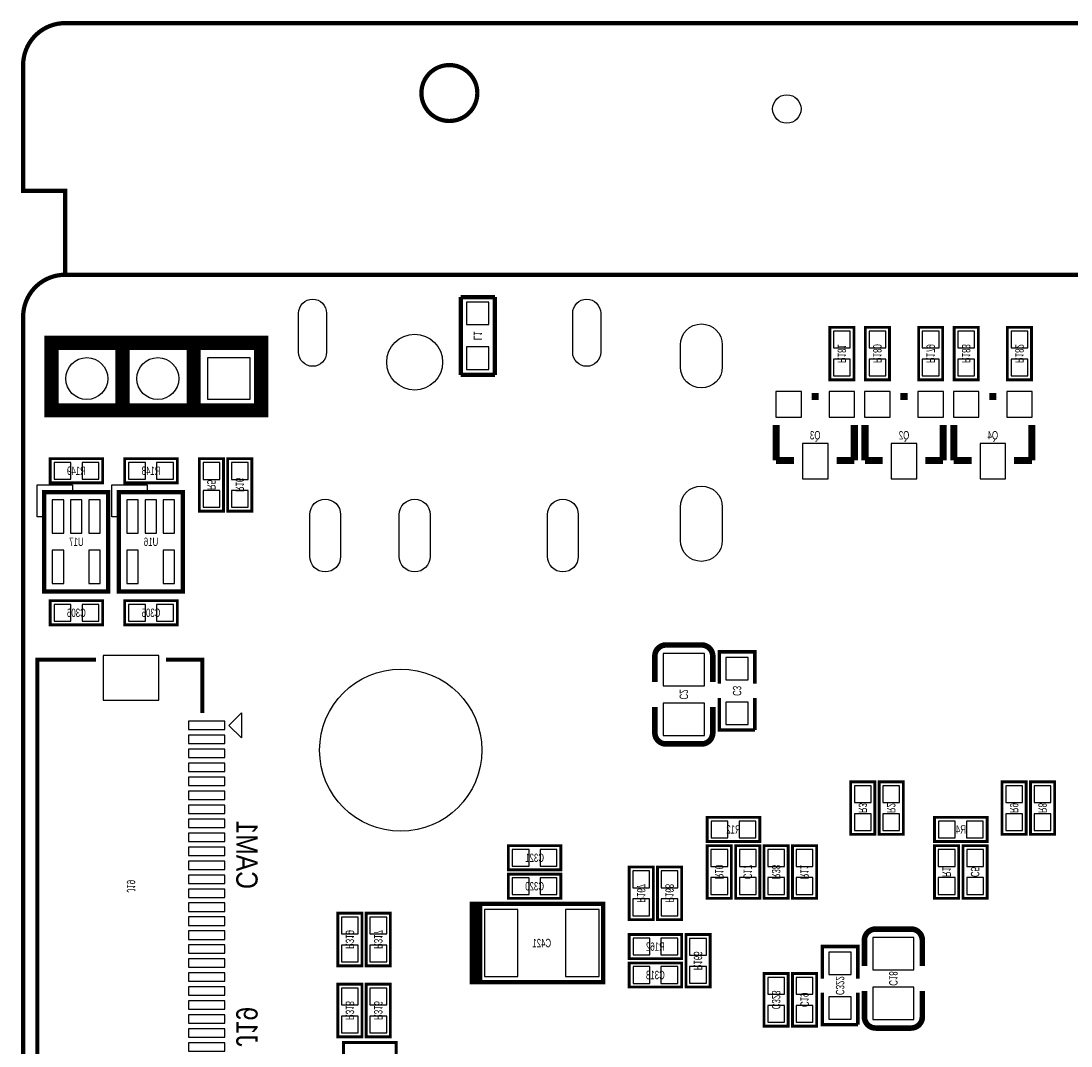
# Model space of a CAD drawing. Extents: x 0 to 127, y -8 to 79.
# Tile 5 of 9: x 0 to 37, y 42 to 79. Entities that reach past the tile are written whole.
import ezdxf
from ezdxf.enums import TextEntityAlignment as Align

# ---------------------------------------------------------------- set-up
doc = ezdxf.new("R2010")
doc.units = 0
for name, color, linetype in [('BG_OUTLINE', 12, 'CONTINUOUS'), ('BG_SILKSCREEN_BOTTOM', 173, 'CONTINUOUS'), ('PG_SILKSCREEN_BOTTOM', 173, 'CONTINUOUS'), ('PIN_BOTTOM', 202, 'CONTINUOUS'), ('RD_SILKSCREEN_BOTTOM', 122, 'CONTINUOUS')]:
    doc.layers.add(name, color=color, linetype=linetype)

msp = doc.modelspace()

# ---------------------------------------------------------------- linework, layer by layer
at = {"layer": 'BG_OUTLINE', "const_width": 0.1524}
for points in [[(125.000004, 70.000012), (125.000004, 73.000006), (126.500001, 73.000006), (126.500001, 77.499997, 0.414214), (125.000004, 78.999994), (1.499997, 78.999994, 0.414214), (0, 77.499997), (0, 73.000006), (1.499997, 73.000006), (1.499997, 70.000012)], [(16.239998, 76.499999, 1), (14.240002, 76.499999, 1), (16.239998, 76.499999)], [(125.000004, 0), (125.000004, -2.999994), (126.500001, -2.999994), (126.500001, -6.499987, -0.414214), (125.000004, -7.999984), (1.499997, -7.999984, -0.414214), (0, -6.499987), (0, -2.999994), (1.499997, -2.999994), (1.499997, 0, -0.414212), (0, 1.499997), (0, 68.49999, -0.414216), (1.499997, 70.000012), (43.999988, 70.000012), (43.999988, 60.949992), (58.000011, 60.949992), (58.000011, 70.000012), (125.000004, 70.000012, -0.414216), (126.500001, 68.49999), (126.500001, 1.499997, -0.414212), (125.000004, 0), (1.499997, 0)]]:
    msp.add_lwpolyline(points, format="xyb", dxfattribs=at)
at = {"layer": 'BG_OUTLINE'}
msp.add_lwpolyline([(125.000004, 0, 0.414212), (126.500001, 1.499997), (126.500001, 68.49999, 0.414216), (125.000004, 70.000012), (58.000011, 70.000012), (58.000011, 60.949992), (43.999988, 60.949992), (43.999988, 70.000012), (1.499997, 70.000012, 0.414216), (0, 68.49999), (0, 1.499997, 0.414212), (1.499997, 0)], format="xyb", close=True, dxfattribs=at)
at = {"layer": 'PG_SILKSCREEN_BOTTOM'}
for points, const_width in [([(15.6464, 69.2023), (15.6464, 66.421)], 0.1524), ([(16.8656, 69.2023), (15.6464, 69.2023)], 0.1524), ([(16.8656, 66.421), (16.8656, 69.2023)], 0.1524), ([(28.8417, 68.1228), (28.8417, 66.2432), (29.7053, 66.2432), (29.7053, 68.1228), (28.8417, 68.1228)], 0.1016), ([(30.1117, 68.1228), (30.1117, 66.2432), (30.9753, 66.2432), (30.9753, 68.1228), (30.1117, 68.1228)], 0.1016), ([(32.0167, 68.1228), (32.0167, 66.2432), (32.8803, 66.2432), (32.8803, 68.1228), (32.0167, 68.1228)], 0.1016), ([(33.2867, 68.1228), (33.2867, 66.2432), (34.1503, 66.2432), (34.1503, 68.1228), (33.2867, 68.1228)], 0.1016), ([(35.1917, 68.1228), (35.1917, 66.2432), (36.0553, 66.2432), (36.0553, 68.1228), (35.1917, 68.1228)], 0.1016), ([(1.524, 65.151), (8.509, 65.151), (8.509, 67.564), (1.016, 67.564), (1.016, 65.151), (1.524, 65.151)], 0.508), ([(3.556, 65.151), (3.556, 67.437)], 0.508), ([(6.096, 65.151), (6.096, 67.437)], 0.508), ([(15.6464, 66.421), (16.8656, 66.421)], 0.1524), ([(28.194, 65.6463), (28.448, 65.6463)], 0.254), ([(31.369, 65.6463), (31.623, 65.6463)], 0.254), ([(34.544, 65.6463), (34.798, 65.6463)], 0.254), ([(26.924, 63.3603), (26.924, 64.6303)], 0.254), ([(29.718, 63.3603), (29.718, 64.6303)], 0.254), ([(30.099, 63.3603), (30.099, 64.6303)], 0.254), ([(32.893, 63.3603), (32.893, 64.6303)], 0.254), ([(33.274, 63.3603), (33.274, 64.6303)], 0.254), ([(36.068, 63.3603), (36.068, 64.6303)], 0.254), ([(2.8448, 63.4238), (0.9652, 63.4238), (0.9652, 62.5602), (2.8448, 62.5602), (2.8448, 63.4238)], 0.1016), ([(3.6322, 62.5602), (5.5118, 62.5602), (5.5118, 63.4238), (3.6322, 63.4238), (3.6322, 62.5602)], 0.1016), ([(7.1628, 61.5442), (7.1628, 63.4238), (6.2992, 63.4238), (6.2992, 61.5442), (7.1628, 61.5442)], 0.1016), ([(8.1788, 61.5442), (8.1788, 63.4238), (7.3152, 63.4238), (7.3152, 61.5442), (8.1788, 61.5442)], 0.1016), ([(27.559, 63.3603), (26.924, 63.3603)], 0.254), ([(29.083, 63.3603), (29.718, 63.3603)], 0.254), ([(30.734, 63.3603), (30.099, 63.3603)], 0.254), ([(32.258, 63.3603), (32.893, 63.3603)], 0.254), ([(33.909, 63.3603), (33.274, 63.3603)], 0.254), ([(35.433, 63.3603), (36.068, 63.3603)], 0.254), ([(0.753999, 58.674), (3.039999, 58.674), (3.039999, 62.23), (0.753999, 62.23), (0.753999, 58.674)], 0.1524), ([(3.420999, 58.674), (5.706999, 58.674), (5.706999, 62.23), (3.420999, 62.23), (3.420999, 58.674)], 0.1524), ([(0.9652, 57.4802), (2.8448, 57.4802), (2.8448, 58.3438), (0.9652, 58.3438), (0.9652, 57.4802)], 0.1016), ([(3.6322, 57.4802), (5.5118, 57.4802), (5.5118, 58.3438), (3.6322, 58.3438), (3.6322, 57.4802)], 0.1016), ([(24.65705, 56.361076), (24.65705, 55.441088)], 0.199898), ([(26.162, 55.372), (26.162, 56.515), (24.892, 56.515), (24.892, 55.372)], 0.127), ([(2.607996, 56.233009), (0.508, 56.233009), (0.508, 40.032991), (2.607996, 40.032991)], 0.150012), ([(5.107991, 56.233009), (6.407988, 56.233009), (6.407988, 54.332988)], 0.150012), ([(24.892, 54.864), (24.892, 53.721), (26.162, 53.721)], 0.127), ([(26.162, 53.721), (26.162, 54.864)], 0.127), ([(22.58695, 53.620924), (22.58695, 54.540912)], 0.199898), ([(30.4546, 49.9872), (30.4546, 51.8668), (29.591, 51.8668), (29.591, 49.9872), (30.4546, 49.9872)], 0.1016), ([(31.4706, 49.9872), (31.4706, 51.8668), (30.607, 51.8668), (30.607, 49.9872), (31.4706, 49.9872)], 0.1016), ([(35.8648, 49.9872), (35.8648, 51.8668), (35.0012, 51.8668), (35.0012, 49.9872), (35.8648, 49.9872)], 0.1016), ([(36.8808, 49.9872), (36.8808, 51.8668), (36.0172, 51.8668), (36.0172, 49.9872), (36.8808, 49.9872)], 0.1016), ([(26.3398, 50.5968), (24.4602, 50.5968), (24.4602, 49.7332), (26.3398, 49.7332), (26.3398, 50.5968)], 0.1016), ([(32.5882, 49.7332), (34.4678, 49.7332), (34.4678, 50.5968), (32.5882, 50.5968), (32.5882, 49.7332)], 0.1016), ([(17.3482, 48.7172), (19.2278, 48.7172), (19.2278, 49.5808), (17.3482, 49.5808), (17.3482, 48.7172)], 0.1016), ([(24.4602, 49.5808), (24.4602, 47.7012), (25.3238, 47.7012), (25.3238, 49.5808), (24.4602, 49.5808)], 0.1016), ([(25.4762, 49.5808), (25.4762, 47.7012), (26.3398, 47.7012), (26.3398, 49.5808), (25.4762, 49.5808)], 0.1016), ([(26.4922, 49.5808), (26.4922, 47.7012), (27.3558, 47.7012), (27.3558, 49.5808), (26.4922, 49.5808)], 0.1016), ([(27.5082, 49.5808), (27.5082, 47.7012), (28.3718, 47.7012), (28.3718, 49.5808), (27.5082, 49.5808)], 0.1016), ([(32.5882, 49.5808), (32.5882, 47.7012), (33.4518, 47.7012), (33.4518, 49.5808), (32.5882, 49.5808)], 0.1016), ([(33.6042, 49.5808), (33.6042, 47.7012), (34.4678, 47.7012), (34.4678, 49.5808), (33.6042, 49.5808)], 0.1016), ([(21.6662, 48.8188), (21.6662, 46.9392), (22.5298, 46.9392), (22.5298, 48.8188), (21.6662, 48.8188)], 0.1016), ([(23.5458, 46.9392), (23.5458, 48.8188), (22.6822, 48.8188), (22.6822, 46.9392), (23.5458, 46.9392)], 0.1016), ([(17.3482, 47.7012), (19.2278, 47.7012), (19.2278, 48.5648), (17.3482, 48.5648), (17.3482, 47.7012)], 0.1016), ([(16.142005, 44.701003), (16.042005, 44.701003), (16.042005, 47.500997), (16.142005, 47.500997)], 0.150012), ([(16.242005, 44.701003), (16.142005, 44.701003), (16.142005, 47.500997), (16.342004, 47.500997)], 0.150012), ([(16.342004, 44.701003), (16.342004, 47.500997), (20.741996, 47.500997), (20.741996, 44.701003), (16.242005, 44.701003), (16.242005, 47.500997), (16.442004, 47.500997)], 0.150012), ([(11.2522, 47.1678), (11.2522, 45.2882), (12.1158, 45.2882), (12.1158, 47.1678), (11.2522, 47.1678)], 0.1016), ([(12.2682, 47.1678), (12.2682, 45.2882), (13.1318, 45.2882), (13.1318, 47.1678), (12.2682, 47.1678)], 0.1016), ([(21.6662, 45.5422), (23.5458, 45.5422), (23.5458, 46.4058), (21.6662, 46.4058), (21.6662, 45.5422)], 0.1016), ([(23.6982, 46.4058), (23.6982, 44.5262), (24.5618, 44.5262), (24.5618, 46.4058), (23.6982, 46.4058)], 0.1016), ([(32.15005, 46.201076), (32.15005, 45.281088)], 0.199898), ([(29.845, 44.831), (29.845, 45.974), (28.575, 45.974), (28.575, 44.831)], 0.127), ([(21.6662, 44.5262), (23.5458, 44.5262), (23.5458, 45.3898), (21.6662, 45.3898), (21.6662, 44.5262)], 0.1016), ([(27.3558, 43.1292), (27.3558, 45.0088), (26.4922, 45.0088), (26.4922, 43.1292), (27.3558, 43.1292)], 0.1016), ([(28.3718, 43.1292), (28.3718, 45.0088), (27.5082, 45.0088), (27.5082, 43.1292), (28.3718, 43.1292)], 0.1016), ([(12.1158, 42.7482), (12.1158, 44.6278), (11.2522, 44.6278), (11.2522, 42.7482), (12.1158, 42.7482)], 0.1016), ([(13.1318, 42.7482), (13.1318, 44.6278), (12.2682, 44.6278), (12.2682, 42.7482), (13.1318, 42.7482)], 0.1016), ([(28.575, 44.323), (28.575, 43.18), (29.845, 43.18)], 0.127), ([(29.845, 43.18), (29.845, 44.323)], 0.127), ([(30.07995, 43.460924), (30.07995, 44.380912)], 0.199898), ([(13.335, 42.545), (11.4554, 42.545), (11.4554, 41.6814), (13.335, 41.6814), (13.335, 42.545)], 0.1016)]:
    msp.add_lwpolyline(points, dxfattribs=dict(at, const_width=const_width))
for points in [[(0.753999, 61.341), (0.499999, 61.341), (0.499999, 62.484), (1.769999, 62.484), (1.769999, 62.23), (0.753999, 62.23)], [(3.420999, 61.341), (3.166999, 61.341), (3.166999, 62.484), (4.436999, 62.484), (4.436999, 62.23), (3.420999, 62.23)], [(7.807985, 54.331997), (7.807985, 53.434005), (7.35899, 53.883001)]]:
    msp.add_lwpolyline(points, close=True, dxfattribs=at)
at = {"layer": 'PG_SILKSCREEN_BOTTOM', "const_width": 0.199898}
for points in [[(22.58695, 55.441088), (22.58695, 56.361076, -0.4144), (22.987, 56.760872)], [(22.987, 56.760872), (24.257, 56.761126, -0.414214), (24.65705, 56.361076)], [(24.65705, 54.540912), (24.65705, 53.620924, -0.414214), (24.257, 53.220874)], [(24.257, 53.220874), (22.987, 53.220874, -0.414214), (22.58695, 53.620924)], [(30.07995, 45.281088), (30.07995, 46.201076, -0.4144), (30.48, 46.600872)], [(30.48, 46.600872), (31.75, 46.601126, -0.414214), (32.15005, 46.201076)], [(32.15005, 44.380912), (32.15005, 43.460924, -0.414214), (31.75, 43.060874)], [(31.75, 43.060874), (30.48, 43.060874, -0.414214), (30.07995, 43.460924)]]:
    msp.add_lwpolyline(points, format="xyb", dxfattribs=at)
at = {"layer": 'PIN_BOTTOM'}
for points in [[(10.850397, 68.62633), (10.850397, 67.22684, -1), (9.849587, 67.22684), (9.849587, 68.62633, -1)], [(20.649819, 68.62633), (20.649819, 67.22684, -1), (19.649008, 67.22684), (19.649008, 68.62633, -1)], [(23.500791, 66.7036), (23.500791, 67.491, -1), (24.999391, 67.491), (24.999391, 66.7036, -1)], [(23.500791, 60.500387), (23.500791, 61.694187, -1), (24.999391, 61.694187), (24.999391, 60.500387, -1)], [(11.349495, 61.425493), (11.349495, 59.924277, -1), (10.2497, 59.924277), (10.2497, 61.425493, -1)], [(14.549895, 61.425493), (14.549895, 59.924277, -1), (13.4501, 59.924277), (13.4501, 61.425493, -1)], [(19.848411, 61.425493), (19.848411, 59.924277, -1), (18.748616, 59.924277), (18.748616, 61.425493, -1)]]:
    msp.add_lwpolyline(points, format="xyb", close=True, dxfattribs=at)
for points in [[(16.65605, 69.01815), (15.85595, 69.01815), (15.85595, 68.21805), (16.65605, 68.21805)], [(29.573195, 67.982567), (28.973805, 67.982567), (28.973805, 67.383177), (29.573195, 67.383177)], [(30.843195, 67.982567), (30.243805, 67.982567), (30.243805, 67.383177), (30.843195, 67.383177)], [(32.748195, 67.982567), (32.148805, 67.982567), (32.148805, 67.383177), (32.748195, 67.383177)], [(34.018195, 67.982567), (33.418805, 67.982567), (33.418805, 67.383177), (34.018195, 67.383177)], [(35.923195, 67.982567), (35.323805, 67.982567), (35.323805, 67.383177), (35.923195, 67.383177)], [(16.65605, 67.41795), (15.85595, 67.41795), (15.85595, 66.61785), (16.65605, 66.61785)], [(8.106042, 67.037064), (8.106042, 65.536966), (6.605943, 65.536966), (6.605943, 67.037064)], [(29.573195, 66.982823), (28.973805, 66.982823), (28.973805, 66.383433), (29.573195, 66.383433)], [(30.843195, 66.982823), (30.243805, 66.982823), (30.243805, 66.383433), (30.843195, 66.383433)], [(32.748195, 66.982823), (32.148805, 66.982823), (32.148805, 66.383433), (32.748195, 66.383433)], [(34.018195, 66.982823), (33.418805, 66.982823), (33.418805, 66.383433), (34.018195, 66.383433)], [(35.923195, 66.982823), (35.323805, 66.982823), (35.323805, 66.383433), (35.923195, 66.383433)], [(26.9113, 65.8241), (26.9113, 64.9097), (27.8257, 64.9097), (27.8257, 65.8241)], [(28.8163, 65.8241), (28.8163, 64.9097), (29.7307, 64.9097), (29.7307, 65.8241)], [(30.0863, 65.8241), (30.0863, 64.9097), (31.0007, 64.9097), (31.0007, 65.8241)], [(31.9913, 65.8241), (31.9913, 64.9097), (32.9057, 64.9097), (32.9057, 65.8241)], [(33.2613, 65.8241), (33.2613, 64.9097), (34.1757, 64.9097), (34.1757, 65.8241)], [(35.1663, 65.8241), (35.1663, 64.9097), (36.0807, 64.9097), (36.0807, 65.8241)], [(27.8638, 63.9699), (27.8638, 62.6999), (28.7782, 62.6999), (28.7782, 63.9699)], [(31.0388, 63.9699), (31.0388, 62.6999), (31.9532, 62.6999), (31.9532, 63.9699)], [(34.2138, 63.9699), (34.2138, 62.6999), (35.1282, 62.6999), (35.1282, 63.9699)], [(1.704823, 62.692305), (1.704823, 63.291695), (1.105433, 63.291695), (1.105433, 62.692305)], [(2.704567, 62.692305), (2.704567, 63.291695), (2.105177, 63.291695), (2.105177, 62.692305)], [(3.772433, 63.291695), (3.772433, 62.692305), (4.371823, 62.692305), (4.371823, 63.291695)], [(4.772177, 63.291695), (4.772177, 62.692305), (5.371567, 62.692305), (5.371567, 63.291695)], [(6.431305, 62.684177), (7.030695, 62.684177), (7.030695, 63.283567), (6.431305, 63.283567)], [(7.447305, 62.684177), (8.046695, 62.684177), (8.046695, 63.283567), (7.447305, 63.283567)], [(1.043788, 61.948797), (1.043788, 60.754997), (1.450188, 60.754997), (1.450188, 61.948797)], [(1.693799, 61.948797), (1.693799, 60.754997), (2.100199, 60.754997), (2.100199, 61.948797)], [(2.34381, 61.948797), (2.34381, 60.754997), (2.75021, 60.754997), (2.75021, 61.948797)], [(3.710788, 61.948797), (3.710788, 60.754997), (4.117188, 60.754997), (4.117188, 61.948797)], [(4.360799, 61.948797), (4.360799, 60.754997), (4.767199, 60.754997), (4.767199, 61.948797)], [(5.01081, 61.948797), (5.01081, 60.754997), (5.41721, 60.754997), (5.41721, 61.948797)], [(6.431305, 61.684433), (7.030695, 61.684433), (7.030695, 62.283823), (6.431305, 62.283823)], [(7.447305, 61.684433), (8.046695, 61.684433), (8.046695, 62.283823), (7.447305, 62.283823)], [(1.043788, 60.149003), (1.043788, 58.955203), (1.450188, 58.955203), (1.450188, 60.149003)], [(2.34381, 60.149003), (2.34381, 58.955203), (2.75021, 58.955203), (2.75021, 60.149003)], [(3.710788, 60.149003), (3.710788, 58.955203), (4.117188, 58.955203), (4.117188, 60.149003)], [(5.01081, 60.149003), (5.01081, 58.955203), (5.41721, 58.955203), (5.41721, 60.149003)], [(1.105433, 58.211695), (1.105433, 57.612305), (1.704823, 57.612305), (1.704823, 58.211695)], [(2.105177, 58.211695), (2.105177, 57.612305), (2.704567, 57.612305), (2.704567, 58.211695)], [(3.772433, 58.211695), (3.772433, 57.612305), (4.371823, 57.612305), (4.371823, 58.211695)], [(4.772177, 58.211695), (4.772177, 57.612305), (5.371567, 57.612305), (5.371567, 58.211695)], [(4.856988, 56.382945), (2.856992, 56.382945), (2.856992, 54.78305), (4.856988, 54.78305)], [(22.887051, 55.30102), (24.356949, 55.30102), (24.356949, 56.461012), (22.887051, 56.461012)], [(25.12695, 55.51805), (25.92705, 55.51805), (25.92705, 56.31815), (25.12695, 56.31815)], [(22.887051, 53.520988), (24.356949, 53.520988), (24.356949, 54.68098), (22.887051, 54.68098)], [(25.12695, 53.91785), (25.92705, 53.91785), (25.92705, 54.71795), (25.12695, 54.71795)], [(7.20899, 54.033001), (5.908992, 54.033001), (5.908992, 53.733001), (7.20899, 53.733001)], [(7.20899, 53.533002), (5.908992, 53.533002), (5.908992, 53.233002), (7.20899, 53.233002)], [(7.20899, 53.033003), (5.908992, 53.033003), (5.908992, 52.733003), (7.20899, 52.733003)], [(7.20899, 52.533004), (5.908992, 52.533004), (5.908992, 52.233004), (7.20899, 52.233004)], [(7.20899, 52.033005), (5.908992, 52.033005), (5.908992, 51.733005), (7.20899, 51.733005)], [(7.20899, 51.533006), (5.908992, 51.533006), (5.908992, 51.233006), (7.20899, 51.233006)], [(29.723105, 51.127177), (30.322495, 51.127177), (30.322495, 51.726567), (29.723105, 51.726567)], [(30.739105, 51.127177), (31.338495, 51.127177), (31.338495, 51.726567), (30.739105, 51.726567)], [(35.133305, 51.127177), (35.732695, 51.127177), (35.732695, 51.726567), (35.133305, 51.726567)], [(36.149305, 51.127177), (36.748695, 51.127177), (36.748695, 51.726567), (36.149305, 51.726567)], [(7.20899, 51.033007), (5.908992, 51.033007), (5.908992, 50.733007), (7.20899, 50.733007)], [(29.723105, 50.127433), (30.322495, 50.127433), (30.322495, 50.726823), (29.723105, 50.726823)], [(30.739105, 50.127433), (31.338495, 50.127433), (31.338495, 50.726823), (30.739105, 50.726823)], [(35.133305, 50.127433), (35.732695, 50.127433), (35.732695, 50.726823), (35.133305, 50.726823)], [(36.149305, 50.127433), (36.748695, 50.127433), (36.748695, 50.726823), (36.149305, 50.726823)], [(7.20899, 50.533008), (5.908992, 50.533008), (5.908992, 50.233008), (7.20899, 50.233008)], [(25.199823, 49.865305), (25.199823, 50.464695), (24.600433, 50.464695), (24.600433, 49.865305)], [(26.199567, 49.865305), (26.199567, 50.464695), (25.600177, 50.464695), (25.600177, 49.865305)], [(32.728433, 50.464695), (32.728433, 49.865305), (33.327823, 49.865305), (33.327823, 50.464695)], [(33.728177, 50.464695), (33.728177, 49.865305), (34.327567, 49.865305), (34.327567, 50.464695)], [(7.20899, 50.033009), (5.908992, 50.033009), (5.908992, 49.73301), (7.20899, 49.73301)], [(7.20899, 49.53301), (5.908992, 49.53301), (5.908992, 49.23301), (7.20899, 49.23301)], [(17.488433, 49.448695), (17.488433, 48.849305), (18.087823, 48.849305), (18.087823, 49.448695)], [(18.488177, 49.448695), (18.488177, 48.849305), (19.087567, 48.849305), (19.087567, 49.448695)], [(25.191695, 49.440567), (24.592305, 49.440567), (24.592305, 48.841177), (25.191695, 48.841177)], [(26.207695, 49.440567), (25.608305, 49.440567), (25.608305, 48.841177), (26.207695, 48.841177)], [(27.223695, 49.440567), (26.624305, 49.440567), (26.624305, 48.841177), (27.223695, 48.841177)], [(28.239695, 49.440567), (27.640305, 49.440567), (27.640305, 48.841177), (28.239695, 48.841177)], [(33.319695, 49.440567), (32.720305, 49.440567), (32.720305, 48.841177), (33.319695, 48.841177)], [(34.335695, 49.440567), (33.736305, 49.440567), (33.736305, 48.841177), (34.335695, 48.841177)], [(7.20899, 49.033011), (5.908992, 49.033011), (5.908992, 48.733011), (7.20899, 48.733011)], [(7.20899, 48.533012), (5.908992, 48.533012), (5.908992, 48.233013), (7.20899, 48.233013)], [(17.488433, 48.432695), (17.488433, 47.833305), (18.087823, 47.833305), (18.087823, 48.432695)], [(18.488177, 48.432695), (18.488177, 47.833305), (19.087567, 47.833305), (19.087567, 48.432695)], [(22.397695, 48.678567), (21.798305, 48.678567), (21.798305, 48.079177), (22.397695, 48.079177)], [(22.814305, 48.079177), (23.413695, 48.079177), (23.413695, 48.678567), (22.814305, 48.678567)], [(25.191695, 48.440823), (24.592305, 48.440823), (24.592305, 47.841433), (25.191695, 47.841433)], [(26.207695, 48.440823), (25.608305, 48.440823), (25.608305, 47.841433), (26.207695, 47.841433)], [(27.223695, 48.440823), (26.624305, 48.440823), (26.624305, 47.841433), (27.223695, 47.841433)], [(28.239695, 48.440823), (27.640305, 48.440823), (27.640305, 47.841433), (28.239695, 47.841433)], [(33.319695, 48.440823), (32.720305, 48.440823), (32.720305, 47.841433), (33.319695, 47.841433)], [(34.335695, 48.440823), (33.736305, 48.440823), (33.736305, 47.841433), (34.335695, 47.841433)], [(7.20899, 48.032987), (5.908992, 48.032987), (5.908992, 47.732988), (7.20899, 47.732988)], [(22.397695, 47.678823), (21.798305, 47.678823), (21.798305, 47.079433), (22.397695, 47.079433)], [(22.814305, 47.079433), (23.413695, 47.079433), (23.413695, 47.678823), (22.814305, 47.678823)], [(7.20899, 47.532989), (5.908992, 47.532989), (5.908992, 47.232989), (7.20899, 47.232989)], [(7.20899, 47.032989), (5.908992, 47.032989), (5.908992, 46.73299), (7.20899, 46.73299)], [(11.983695, 47.027567), (11.384305, 47.027567), (11.384305, 46.428177), (11.983695, 46.428177)], [(12.999695, 47.027567), (12.400305, 47.027567), (12.400305, 46.428177), (12.999695, 46.428177)], [(16.491991, 47.300998), (16.491991, 44.901002), (17.691989, 44.901002), (17.691989, 47.300998)], [(19.392011, 47.300998), (19.392011, 44.901002), (20.592009, 44.901002), (20.592009, 47.300998)], [(7.20899, 46.53299), (5.908992, 46.53299), (5.908992, 46.232991), (7.20899, 46.232991)], [(21.806433, 46.273695), (21.806433, 45.674305), (22.405823, 45.674305), (22.405823, 46.273695)], [(22.806177, 46.273695), (22.806177, 45.674305), (23.405567, 45.674305), (23.405567, 46.273695)], [(24.429695, 46.265567), (23.830305, 46.265567), (23.830305, 45.666177), (24.429695, 45.666177)], [(30.380051, 45.14102), (31.849949, 45.14102), (31.849949, 46.301012), (30.380051, 46.301012)], [(7.20899, 46.032992), (5.908992, 46.032992), (5.908992, 45.732992), (7.20899, 45.732992)], [(11.983695, 46.027823), (11.384305, 46.027823), (11.384305, 45.428433), (11.983695, 45.428433)], [(12.999695, 46.027823), (12.400305, 46.027823), (12.400305, 45.428433), (12.999695, 45.428433)], [(7.20899, 45.532992), (5.908992, 45.532992), (5.908992, 45.232993), (7.20899, 45.232993)], [(28.80995, 44.97705), (29.61005, 44.97705), (29.61005, 45.77715), (28.80995, 45.77715)], [(21.806433, 45.257695), (21.806433, 44.658305), (22.405823, 44.658305), (22.405823, 45.257695)], [(22.806177, 45.257695), (22.806177, 44.658305), (23.405567, 44.658305), (23.405567, 45.257695)], [(24.429695, 45.265823), (23.830305, 45.265823), (23.830305, 44.666433), (24.429695, 44.666433)], [(7.20899, 45.032994), (5.908992, 45.032994), (5.908992, 44.732994), (7.20899, 44.732994)], [(26.624305, 44.269177), (27.223695, 44.269177), (27.223695, 44.868567), (26.624305, 44.868567)], [(27.640305, 44.269177), (28.239695, 44.269177), (28.239695, 44.868567), (27.640305, 44.868567)], [(7.20899, 44.532994), (5.908992, 44.532994), (5.908992, 44.232995), (7.20899, 44.232995)], [(11.384305, 43.888177), (11.983695, 43.888177), (11.983695, 44.487567), (11.384305, 44.487567)], [(12.400305, 43.888177), (12.999695, 43.888177), (12.999695, 44.487567), (12.400305, 44.487567)], [(30.380051, 43.360988), (31.849949, 43.360988), (31.849949, 44.52098), (30.380051, 44.52098)], [(7.20899, 44.032995), (5.908992, 44.032995), (5.908992, 43.732996), (7.20899, 43.732996)], [(28.80995, 43.37685), (29.61005, 43.37685), (29.61005, 44.17695), (28.80995, 44.17695)], [(26.624305, 43.269433), (27.223695, 43.269433), (27.223695, 43.868823), (26.624305, 43.868823)], [(27.640305, 43.269433), (28.239695, 43.269433), (28.239695, 43.868823), (27.640305, 43.868823)], [(7.20899, 43.532996), (5.908992, 43.532996), (5.908992, 43.232997), (7.20899, 43.232997)], [(11.384305, 42.888433), (11.983695, 42.888433), (11.983695, 43.487823), (11.384305, 43.487823)], [(12.400305, 42.888433), (12.999695, 42.888433), (12.999695, 43.487823), (12.400305, 43.487823)], [(7.20899, 43.032998), (5.908992, 43.032998), (5.908992, 42.732998), (7.20899, 42.732998)], [(7.20899, 42.532998), (5.908992, 42.532998), (5.908992, 42.232999), (7.20899, 42.232999)]]:
    msp.add_lwpolyline(points, close=True, dxfattribs=at)
for centre, radius in [((27.305, 75.929998), 0.508), ((13.999997, 66.875101), 0.999503), ((2.275992, 66.287015), 0.750049), ((4.815992, 66.287015), 0.750049), ((13.499998, 52.999996), 2.899994)]:
    msp.add_circle(centre, radius, dxfattribs=at)

# ---------------------------------------------------------------- texts
at = {"layer": 'BG_SILKSCREEN_BOTTOM', "text_generation_flag": 2, "width": 0.866667}
for s, p in [('CAM1', (7.62, 48.0314)), ('J19', (7.62, 42.3926))]:
    msp.add_text(s, height=0.762, rotation=270, dxfattribs=at).set_placement(p)
at = {"layer": 'RD_SILKSCREEN_BOTTOM', "text_generation_flag": 2, "width": 0.700025}
for s, p in [('L1', (16.106013, 67.818356)), ('R181', (29.123513, 67.183356)), ('R180', (30.393513, 67.183356)), ('R179', (32.298513, 67.183356)), ('R183', (33.568513, 67.183356)), ('R182', (35.473513, 67.183356)), ('R16', (7.597013, 62.484356)), ('R5', (6.581013, 62.484356)), ('C3', (25.377013, 55.118356)), ('C2', (23.472013, 54.991356)), ('R3', (29.872813, 50.927356)), ('R2', (30.888813, 50.927356)), ('R9', (35.283013, 50.927356)), ('R8', (36.299013, 50.927356)), ('R10', (24.742013, 48.641356)), ('C17', (25.758013, 48.641356)), ('R38', (26.774013, 48.641356)), ('R11', (27.790013, 48.641356)), ('R1', (32.870013, 48.641356)), ('C5', (33.886013, 48.641356)), ('J19', (3.707994, 48.133356)), ('R167', (21.948013, 47.879356)), ('R168', (22.964013, 47.879356)), ('R319', (11.534013, 46.228356)), ('R317', (12.550013, 46.228356)), ('R166', (23.980013, 45.466356)), ('C18', (30.965013, 44.831356)), ('C322', (29.060013, 44.577356)), ('C323', (26.774013, 44.069356)), ('C19', (27.790013, 44.069356)), ('R318', (11.534013, 43.688356)), ('R316', (12.550013, 43.688356))]:
    msp.add_text(s, height=0.299999, rotation=270, dxfattribs=at).set_placement(p, align=Align.CENTER)
for s, p in [('Q3', (28.321, 64.112013)), ('Q2', (31.496, 64.112013)), ('Q4', (34.671, 64.112013)), ('R149', (1.905, 62.842013)), ('R148', (4.572, 62.842013)), ('U17', (1.905, 60.302013)), ('U16', (4.572, 60.302013)), ('C306', (1.905, 57.762013)), ('C305', (4.572, 57.762013)), ('R12', (25.4, 50.014988)), ('R4', (33.528, 50.014988)), ('C321', (18.288, 48.998988)), ('C320', (18.288, 47.982988)), ('C421', (18.542, 45.950988)), ('R162', (22.606, 45.823988)), ('C318', (22.606, 44.807988))]:
    msp.add_text(s, height=0.299999, dxfattribs=at).set_placement(p, align=Align.CENTER)

doc.saveas('drawing.dxf')
